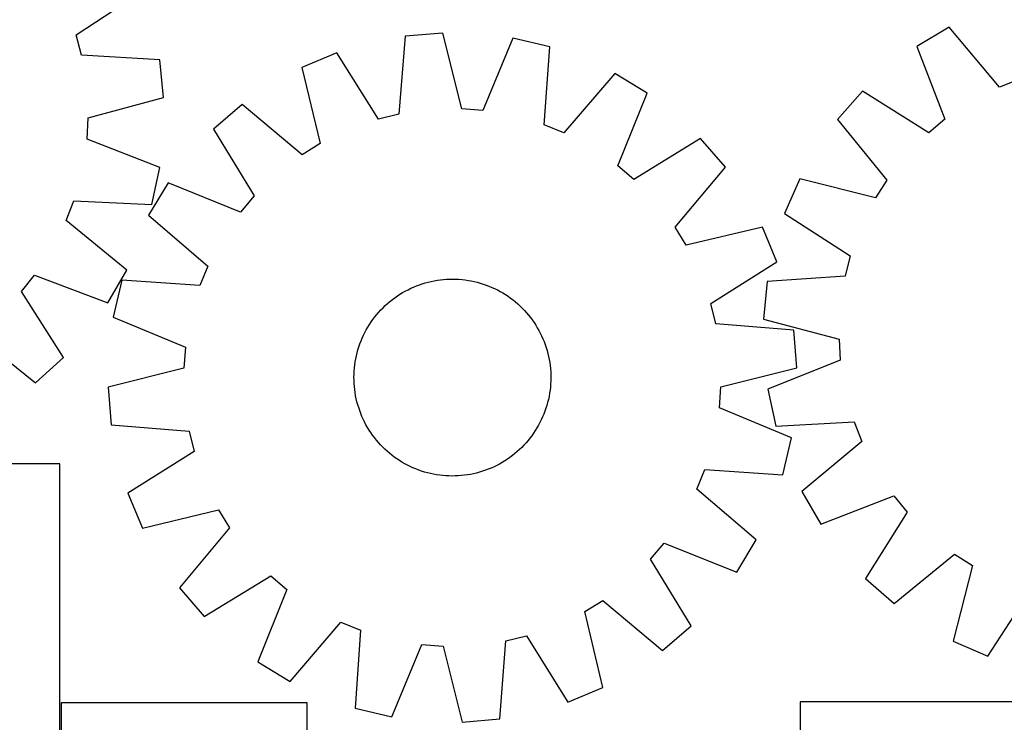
# Model space of a CAD drawing. Header units: millimetres. Extents: x 7 to 1493, y 7 to 2993.
# Tile 9 of 15: x 504 to 904, y 2355 to 2640. Entities that reach past the tile are written whole.
import ezdxf

# ---------------------------------------------------------------- set-up
doc = ezdxf.new("R2010")
doc.units = ezdxf.units.MM
doc.layers.add('CUT', color=7, linetype='CONTINUOUS', true_color=0x000000)

msp = doc.modelspace()

# ---------------------------------------------------------------- linework, layer by layer
at = {"layer": 'CUT'}
for p, q in [((526.883353, 2634.109692), (553.443382, 2651.532081)), ((881.661593, 2637.201237), (868.407072, 2629.387901)), ((902.009093, 2612.809558), (881.661593, 2637.201237)), ((529.094933, 2625.825473), (526.883353, 2634.109692)), ((660.511817, 2633.501973), (657.982332, 2601.838485)), ((675.845054, 2634.775704), (660.511817, 2633.501973)), ((683.564385, 2603.963585), (675.845054, 2634.775704)), ((704.305376, 2632.660064), (692.115136, 2603.327952)), ((719.281755, 2629.133224), (704.305376, 2632.660064)), ((717.101807, 2597.443753), (719.281755, 2629.133224)), ((868.407072, 2629.387901), (879.89518, 2599.773747)), ((560.804405, 2623.958884), (529.094933, 2625.825473)), ((632.790675, 2626.719342), (618.601504, 2620.769721)), ((649.653663, 2599.80068), (632.790675, 2626.719342)), ((562.398601, 2608.655646), (560.804405, 2623.958884)), ((618.601504, 2620.769721), (625.980376, 2589.874301)), ((745.695361, 2618.326408), (725.037633, 2594.196903)), ((758.84889, 2610.344228), (745.695361, 2618.326408)), ((909.985787, 2615.954668), (902.009093, 2612.809558)), ((531.754698, 2600.29347), (562.398601, 2608.655646)), ((746.983051, 2580.879391), (758.84889, 2610.344228)), ((846.39172, 2611.227777), (836.200375, 2599.700981)), ((873.280785, 2594.317635), (846.39172, 2611.227777)), ((594.333079, 2605.752752), (582.67691, 2595.709632)), ((618.689058, 2585.362533), (594.333079, 2605.752752)), ((657.982332, 2601.838485), (649.653663, 2599.80068)), ((692.115136, 2603.327952), (683.564385, 2603.963585)), ((531.298071, 2591.731294), (531.754698, 2600.29347)), ((725.037633, 2594.196903), (717.101807, 2597.443753)), ((836.200375, 2599.700981), (856.277492, 2575.086267)), ((879.89518, 2599.773747), (873.280785, 2594.317635)), ((582.67691, 2595.709632), (599.241844, 2568.606538)), ((560.878763, 2580.157297), (531.298071, 2591.731294)), ((625.980376, 2589.874301), (618.689058, 2585.362533)), ((780.630232, 2591.904082), (753.527138, 2575.339148)), ((790.673353, 2580.247913), (780.630232, 2591.904082)), ((753.527138, 2575.339148), (746.983051, 2580.879391)), ((557.665973, 2565.110419), (560.878763, 2580.157297)), ((770.283134, 2555.891934), (790.673353, 2580.247913)), ((564.236765, 2573.92829), (556.254584, 2560.77476)), ((593.701601, 2562.06245), (564.236765, 2573.92829)), ((820.874318, 2575.626559), (814.743749, 2561.514626)), ((851.67286, 2567.853236), (820.874318, 2575.626559)), ((856.277492, 2575.086267), (851.67286, 2567.853236)), ((522.857699, 2558.624996), (525.937836, 2566.627004)), ((525.937836, 2566.627004), (557.665973, 2565.110419)), ((599.241844, 2568.606538), (593.701601, 2562.06245)), ((556.254584, 2560.77476), (580.38409, 2540.117032)), ((814.743749, 2561.514626), (841.444586, 2544.308812)), ((547.414048, 2538.476534), (522.857699, 2558.624996)), ((774.794902, 2548.600616), (770.283134, 2555.891934)), ((805.690322, 2555.979488), (774.794902, 2548.600616)), ((811.639943, 2541.790317), (805.690322, 2555.979488)), ((784.721281, 2524.927329), (811.639943, 2541.790317)), ((841.444586, 2544.308812), (839.30045, 2536.006881)), ((539.708762, 2525.15891), (547.414048, 2538.476534)), ((580.38409, 2540.117032), (577.13724, 2532.181206)), ((504.60002, 2529.747254), (510.00216, 2536.405801)), ((510.00216, 2536.405801), (539.708762, 2525.15891)), ((545.447769, 2534.361155), (541.920928, 2519.384775)), ((577.13724, 2532.181206), (545.447769, 2534.361155)), ((666.333619, 2532.512809), (667.523879, 2532.915659)), ((667.523879, 2532.915659), (668.726205, 2533.280923)), ((668.726205, 2533.280923), (669.939412, 2533.60824)), ((669.939412, 2533.60824), (671.162301, 2533.897289)), ((671.162301, 2533.897289), (672.393666, 2534.147783)), ((672.393666, 2534.147783), (673.632292, 2534.359475)), ((673.632292, 2534.359475), (674.876955, 2534.532156)), ((674.876955, 2534.532156), (676.126429, 2534.665657)), ((676.126429, 2534.665657), (677.37948, 2534.759845)), ((677.37948, 2534.759845), (678.63487, 2534.814627)), ((678.63487, 2534.814627), (679.891362, 2534.829949)), ((679.891362, 2534.829949), (681.147715, 2534.805796)), ((681.147715, 2534.805796), (682.40269, 2534.742192)), ((682.40269, 2534.742192), (683.655048, 2534.6392)), ((683.655048, 2534.6392), (684.903552, 2534.496921)), ((684.903552, 2534.496921), (686.146972, 2534.315496)), ((686.146972, 2534.315496), (687.384079, 2534.095104)), ((687.384079, 2534.095104), (688.613653, 2533.835962)), ((688.613653, 2533.835962), (689.83448, 2533.538326)), ((689.83448, 2533.538326), (691.045356, 2533.202489)), ((691.045356, 2533.202489), (692.245086, 2532.828784)), ((692.245086, 2532.828784), (693.432485, 2532.417579)), ((807.607207, 2533.882478), (806.137517, 2518.566781)), ((839.30045, 2536.006881), (807.607207, 2533.882478)), ((521.728278, 2502.996599), (504.60002, 2529.747254)), ((657.383859, 2527.992224), (658.436541, 2528.678423)), ((658.436541, 2528.678423), (659.510256, 2529.331218)), ((659.510256, 2529.331218), (660.603947, 2529.949965)), ((660.603947, 2529.949965), (661.716534, 2530.534052)), ((661.716534, 2530.534052), (662.846918, 2531.082904)), ((662.846918, 2531.082904), (663.993984, 2531.595979)), ((663.993984, 2531.595979), (665.1566, 2532.072771)), ((665.1566, 2532.072771), (666.333619, 2532.512809)), ((693.432485, 2532.417579), (694.606382, 2531.96928)), ((694.606382, 2531.96928), (695.765619, 2531.484329)), ((695.765619, 2531.484329), (696.909051, 2530.963204)), ((696.909051, 2530.963204), (698.035549, 2530.406421)), ((698.035549, 2530.406421), (699.144003, 2529.814529)), ((699.144003, 2529.814529), (700.233318, 2529.188111)), ((700.233318, 2529.188111), (701.302419, 2528.527785)), ((652.471549, 2524.084985), (653.403925, 2524.927411)), ((653.403925, 2524.927411), (654.362302, 2525.740135)), ((654.362302, 2525.740135), (655.345734, 2526.522355)), ((655.345734, 2526.522355), (656.353252, 2527.273298)), ((656.353252, 2527.273298), (657.383859, 2527.992224)), ((701.302419, 2528.527785), (702.350252, 2527.834205)), ((702.350252, 2527.834205), (703.375781, 2527.108053)), ((703.375781, 2527.108053), (704.377996, 2526.350047)), ((704.377996, 2526.350047), (705.355906, 2525.560935)), ((705.355906, 2525.560935), (706.308548, 2524.741496)), ((706.308548, 2524.741496), (707.23498, 2523.892537)), ((786.759086, 2516.598661), (784.721281, 2524.927329)), ((649.020057, 2520.435306), (649.839497, 2521.387947)), ((649.839497, 2521.387947), (650.688455, 2522.314379)), ((650.688455, 2522.314379), (651.566095, 2523.213687)), ((651.566095, 2523.213687), (652.471549, 2524.084985)), ((707.23498, 2523.892537), (708.134288, 2523.014897)), ((708.134288, 2523.014897), (709.005585, 2522.109443)), ((709.005585, 2522.109443), (709.848012, 2521.177067)), ((709.848012, 2521.177067), (710.660736, 2520.21869)), ((541.920928, 2519.384775), (571.25304, 2507.194535)), ((646.053207, 2516.381819), (646.746787, 2517.429651)), ((646.746787, 2517.429651), (647.472939, 2518.455181)), ((647.472939, 2518.455181), (648.230945, 2519.457395)), ((648.230945, 2519.457395), (649.020057, 2520.435306)), ((710.660736, 2520.21869), (711.442956, 2519.235258)), ((711.442956, 2519.235258), (712.193899, 2518.227741)), ((712.193899, 2518.227741), (712.912825, 2517.197133)), ((712.912825, 2517.197133), (713.599024, 2516.144452)), ((806.137517, 2518.566781), (836.848411, 2510.454092)), ((643.617788, 2511.98845), (644.174571, 2513.114949)), ((644.174571, 2513.114949), (644.766464, 2514.223402)), ((644.766464, 2514.223402), (645.392882, 2515.312717)), ((645.392882, 2515.312717), (646.053207, 2516.381819)), ((713.599024, 2516.144452), (714.251819, 2515.070736)), ((714.251819, 2515.070736), (714.870565, 2513.977045)), ((714.870565, 2513.977045), (715.454653, 2512.864459)), ((715.454653, 2512.864459), (716.003505, 2511.734075)), ((818.422573, 2514.069175), (786.759086, 2516.598661)), ((819.696304, 2498.735938), (818.422573, 2514.069175)), ((485.507567, 2512.588124), (510.284744, 2492.71185)), ((642.163413, 2508.511884), (642.611712, 2509.685782)), ((642.611712, 2509.685782), (643.096664, 2510.845018)), ((643.096664, 2510.845018), (643.617788, 2511.98845)), ((716.003505, 2511.734075), (716.51658, 2510.587009)), ((716.51658, 2510.587009), (716.993372, 2509.424392)), ((716.993372, 2509.424392), (717.43341, 2508.247373)), ((836.848411, 2510.454092), (837.374655, 2501.895913)), ((571.25304, 2507.194535), (570.617408, 2498.643784)), ((640.745031, 2503.693052), (641.042667, 2504.913879)), ((641.042667, 2504.913879), (641.378503, 2506.124755)), ((641.378503, 2506.124755), (641.752208, 2507.324485)), ((641.752208, 2507.324485), (642.163413, 2508.511884)), ((717.43341, 2508.247373), (717.836259, 2507.057113)), ((717.836259, 2507.057113), (718.201523, 2505.854787)), ((718.201523, 2505.854787), (718.528841, 2504.64158)), ((718.528841, 2504.64158), (718.817889, 2503.418691)), ((510.284744, 2492.71185), (521.728278, 2502.996599)), ((640.084071, 2499.982951), (640.265496, 2501.226371)), ((640.265496, 2501.226371), (640.485888, 2502.463478)), ((640.485888, 2502.463478), (640.745031, 2503.693052)), ((718.817889, 2503.418691), (719.068383, 2502.187326)), ((719.068383, 2502.187326), (719.280076, 2500.948701)), ((719.280076, 2500.948701), (719.452757, 2499.704037)), ((837.374655, 2501.895913), (807.889066, 2490.081734)), ((570.617408, 2498.643784), (539.805289, 2490.924454)), ((639.775196, 2496.227115), (639.8388, 2497.482089)), ((639.8388, 2497.482089), (639.941792, 2498.734447)), ((639.941792, 2498.734447), (640.084071, 2499.982951)), ((719.452757, 2499.704037), (719.586258, 2498.454563)), ((719.586258, 2498.454563), (719.680445, 2497.201513)), ((719.680445, 2497.201513), (719.735227, 2495.946122)), ((788.884185, 2491.016607), (819.696304, 2498.735938)), ((639.751044, 2494.970761), (639.775196, 2496.227115)), ((639.766366, 2493.714269), (639.751044, 2494.970761)), ((639.821148, 2492.458879), (639.766366, 2493.714269)), ((719.726397, 2493.433277), (719.662793, 2492.178302)), ((719.75055, 2494.68963), (719.726397, 2493.433277)), ((719.735227, 2495.946122), (719.75055, 2494.68963)), ((539.805289, 2490.924454), (541.07902, 2475.591217)), ((639.915335, 2491.205828), (639.821148, 2492.458879)), ((640.048836, 2489.956355), (639.915335, 2491.205828)), ((640.221518, 2488.711691), (640.048836, 2489.956355)), ((640.43321, 2487.473065), (640.221518, 2488.711691)), ((719.417522, 2489.67744), (719.236097, 2488.434021)), ((719.559801, 2490.925945), (719.417522, 2489.67744)), ((719.662793, 2492.178302), (719.559801, 2490.925945)), ((788.248553, 2482.465856), (788.884185, 2491.016607)), ((807.889066, 2490.081734), (811.224118, 2475.061482)), ((640.683704, 2486.2417), (640.43321, 2487.473065)), ((640.972752, 2485.018811), (640.683704, 2486.2417)), ((641.30007, 2483.805605), (640.972752, 2485.018811)), ((718.458926, 2484.746512), (718.12309, 2483.535636)), ((718.756563, 2485.96734), (718.458926, 2484.746512)), ((719.015705, 2487.196914), (718.756563, 2485.96734)), ((719.236097, 2488.434021), (719.015705, 2487.196914)), ((641.665334, 2482.603278), (641.30007, 2483.805605)), ((642.068183, 2481.413018), (641.665334, 2482.603278)), ((642.508221, 2480.235999), (642.068183, 2481.413018)), ((717.33818, 2481.148507), (716.889881, 2479.97461)), ((717.749385, 2482.335906), (717.33818, 2481.148507)), ((718.12309, 2483.535636), (717.749385, 2482.335906)), ((817.580665, 2470.275616), (788.248553, 2482.465856)), ((642.985013, 2479.073383), (642.508221, 2480.235999)), ((643.498088, 2477.926317), (642.985013, 2479.073383)), ((644.04694, 2476.795933), (643.498088, 2477.926317)), ((644.631028, 2475.683346), (644.04694, 2476.795933)), ((715.883805, 2477.671942), (715.327022, 2476.545443)), ((716.40493, 2478.815373), (715.883805, 2477.671942)), ((716.889881, 2479.97461), (716.40493, 2478.815373)), ((811.224118, 2475.061482), (842.938873, 2476.836045)), ((842.938873, 2476.836045), (846.083983, 2468.859351)), ((541.07902, 2475.591217), (572.742507, 2473.061731)), ((572.742507, 2473.061731), (574.780312, 2464.733062)), ((645.249774, 2474.589656), (644.631028, 2475.683346)), ((645.902569, 2473.51594), (645.249774, 2474.589656)), ((646.588768, 2472.463259), (645.902569, 2473.51594)), ((713.448386, 2473.278573), (712.754806, 2472.23074)), ((714.108711, 2474.347674), (713.448386, 2473.278573)), ((714.735129, 2475.436989), (714.108711, 2474.347674)), ((715.327022, 2476.545443), (714.735129, 2475.436989)), ((647.307694, 2471.432651), (646.588768, 2472.463259)), ((648.058638, 2470.425134), (647.307694, 2471.432651)), ((648.840857, 2469.441701), (648.058638, 2470.425134)), ((649.653581, 2468.483324), (648.840857, 2469.441701)), ((710.481536, 2469.225086), (709.662096, 2468.272445)), ((711.270648, 2470.202996), (710.481536, 2469.225086)), ((712.028654, 2471.205211), (711.270648, 2470.202996)), ((712.754806, 2472.23074), (712.028654, 2471.205211)), ((814.053824, 2455.299237), (817.580665, 2470.275616)), ((846.083983, 2468.859351), (821.692304, 2448.511851)), ((574.780312, 2464.733062), (547.86165, 2447.870074)), ((650.496008, 2467.550949), (649.653581, 2468.483324)), ((651.367305, 2466.645494), (650.496008, 2467.550949)), ((652.266613, 2465.767855), (651.367305, 2466.645494)), ((653.193045, 2464.918896), (652.266613, 2465.767855)), ((654.145687, 2464.099456), (653.193045, 2464.918896)), ((706.097668, 2464.732981), (705.139291, 2463.920256)), ((707.030044, 2465.575407), (706.097668, 2464.732981)), ((707.935498, 2466.446704), (707.030044, 2465.575407)), ((708.813138, 2467.346013), (707.935498, 2466.446704)), ((709.662096, 2468.272445), (708.813138, 2467.346013)), ((655.123597, 2463.310344), (654.145687, 2464.099456)), ((656.125812, 2462.552338), (655.123597, 2463.310344)), ((657.151341, 2461.826187), (656.125812, 2462.552338)), ((658.199174, 2461.132606), (657.151341, 2461.826187)), ((659.268275, 2460.472281), (658.199174, 2461.132606)), ((701.065052, 2460.981968), (699.991337, 2460.329174)), ((702.117734, 2461.668167), (701.065052, 2460.981968)), ((703.148341, 2462.387093), (702.117734, 2461.668167)), ((704.155859, 2463.138037), (703.148341, 2462.387093)), ((705.139291, 2463.920256), (704.155859, 2463.138037)), ((520.16514, 2459.758857), (220.16514, 2459.758857)), ((520.16514, 2209.758857), (520.16514, 2459.758857)), ((660.35759, 2459.845863), (659.268275, 2460.472281)), ((661.466044, 2459.25397), (660.35759, 2459.845863)), ((662.592542, 2458.697187), (661.466044, 2459.25397)), ((663.735974, 2458.176063), (662.592542, 2458.697187)), ((664.895211, 2457.691112), (663.735974, 2458.176063)), ((666.069108, 2457.242812), (664.895211, 2457.691112)), ((667.256507, 2456.831607), (666.069108, 2457.242812)), ((668.456237, 2456.457902), (667.256507, 2456.831607)), ((691.977714, 2456.744733), (690.775388, 2456.379469)), ((693.167974, 2457.147582), (691.977714, 2456.744733)), ((694.344993, 2457.58762), (693.167974, 2457.147582)), ((695.507609, 2458.064412), (694.344993, 2457.58762)), ((696.654675, 2458.577487), (695.507609, 2458.064412)), ((697.785059, 2459.126339), (696.654675, 2458.577487)), ((698.897646, 2459.710427), (697.785059, 2459.126339)), ((699.991337, 2460.329174), (698.897646, 2459.710427)), ((779.117504, 2449.54336), (782.364353, 2457.479186)), ((782.364353, 2457.479186), (814.053824, 2455.299237)), ((669.667113, 2456.122066), (668.456237, 2456.457902)), ((670.88794, 2455.82443), (669.667113, 2456.122066)), ((672.117514, 2455.565288), (670.88794, 2455.82443)), ((673.354622, 2455.344895), (672.117514, 2455.565288)), ((674.598041, 2455.16347), (673.354622, 2455.344895)), ((675.846545, 2455.021191), (674.598041, 2455.16347)), ((677.098903, 2454.918199), (675.846545, 2455.021191)), ((678.353878, 2454.854595), (677.098903, 2454.918199)), ((679.610231, 2454.830443), (678.353878, 2454.854595)), ((680.866723, 2454.845765), (679.610231, 2454.830443)), ((682.122114, 2454.900547), (680.866723, 2454.845765)), ((683.375164, 2454.994735), (682.122114, 2454.900547)), ((684.624638, 2455.128235), (683.375164, 2454.994735)), ((685.869301, 2455.300917), (684.624638, 2455.128235)), ((687.107927, 2455.512609), (685.869301, 2455.300917)), ((688.339292, 2455.763103), (687.107927, 2455.512609)), ((689.562181, 2456.052151), (688.339292, 2455.763103)), ((690.775388, 2456.379469), (689.562181, 2456.052151)), ((803.247009, 2428.885631), (779.117504, 2449.54336)), ((547.86165, 2447.870074), (553.811271, 2433.680904)), ((821.692304, 2448.511851), (829.505639, 2435.25733)), ((829.505639, 2435.25733), (859.119794, 2446.745438)), ((859.119794, 2446.745438), (864.575906, 2440.131043)), ((553.811271, 2433.680904), (584.706691, 2441.059776)), ((584.706691, 2441.059776), (589.218459, 2433.768457)), ((864.575906, 2440.131043), (847.665763, 2413.241978)), ((589.218459, 2433.768457), (568.82824, 2409.412478)), ((795.264828, 2415.732102), (803.247009, 2428.885631)), ((760.259749, 2421.053854), (765.799992, 2427.597941)), ((765.799992, 2427.597941), (795.264828, 2415.732102)), ((776.824683, 2393.95076), (760.259749, 2421.053854)), ((859.192559, 2403.050633), (883.807273, 2423.127749)), ((883.807273, 2423.127749), (891.040304, 2418.523118)), ((891.040304, 2418.523118), (883.266981, 2387.724575)), ((578.871361, 2397.756309), (605.974455, 2414.321244)), ((605.974455, 2414.321244), (612.518542, 2408.781001)), ((847.665763, 2413.241978), (859.192559, 2403.050633)), ((568.82824, 2409.412478), (578.871361, 2397.756309)), ((612.518542, 2408.781001), (600.652703, 2379.316164)), ((897.378915, 2381.594006), (914.584729, 2408.294844)), ((733.521217, 2399.786091), (740.812535, 2404.297858)), ((740.812535, 2404.297858), (765.168514, 2383.907639)), ((740.900089, 2368.89067), (733.521217, 2399.786091)), ((613.806232, 2371.333984), (634.46396, 2395.463489)), ((634.46396, 2395.463489), (642.399786, 2392.216639)), ((765.168514, 2383.907639), (776.824683, 2393.95076)), ((642.399786, 2392.216639), (640.219838, 2360.527168)), ((701.519261, 2387.821907), (709.84793, 2389.859712)), ((709.84793, 2389.859712), (726.710918, 2362.941049)), ((655.196217, 2357.000327), (667.386457, 2386.33244)), ((667.386457, 2386.33244), (675.937208, 2385.696807)), ((675.937208, 2385.696807), (683.656539, 2354.884688)), ((698.989776, 2356.158419), (701.519261, 2387.821907)), ((883.266981, 2387.724575), (897.378915, 2381.594006)), ((600.652703, 2379.316164), (613.806232, 2371.333984)), ((726.710918, 2362.941049), (740.900089, 2368.89067)), ((620.75006, 2362.682679), (520.75006, 2362.682679)), ((520.75006, 2362.682679), (520.75006, 2112.682679)), ((620.75006, 2187.682679), (620.75006, 2362.682679)), ((921.061217, 2363.150974), (821.061217, 2363.150974)), ((821.061217, 2363.150974), (821.061217, 2113.150974)), ((640.219838, 2360.527168), (655.196217, 2357.000327)), ((683.656539, 2354.884688), (698.989776, 2356.158419))]:
    msp.add_line(p, q, dxfattribs=at)

doc.saveas('drawing.dxf')
